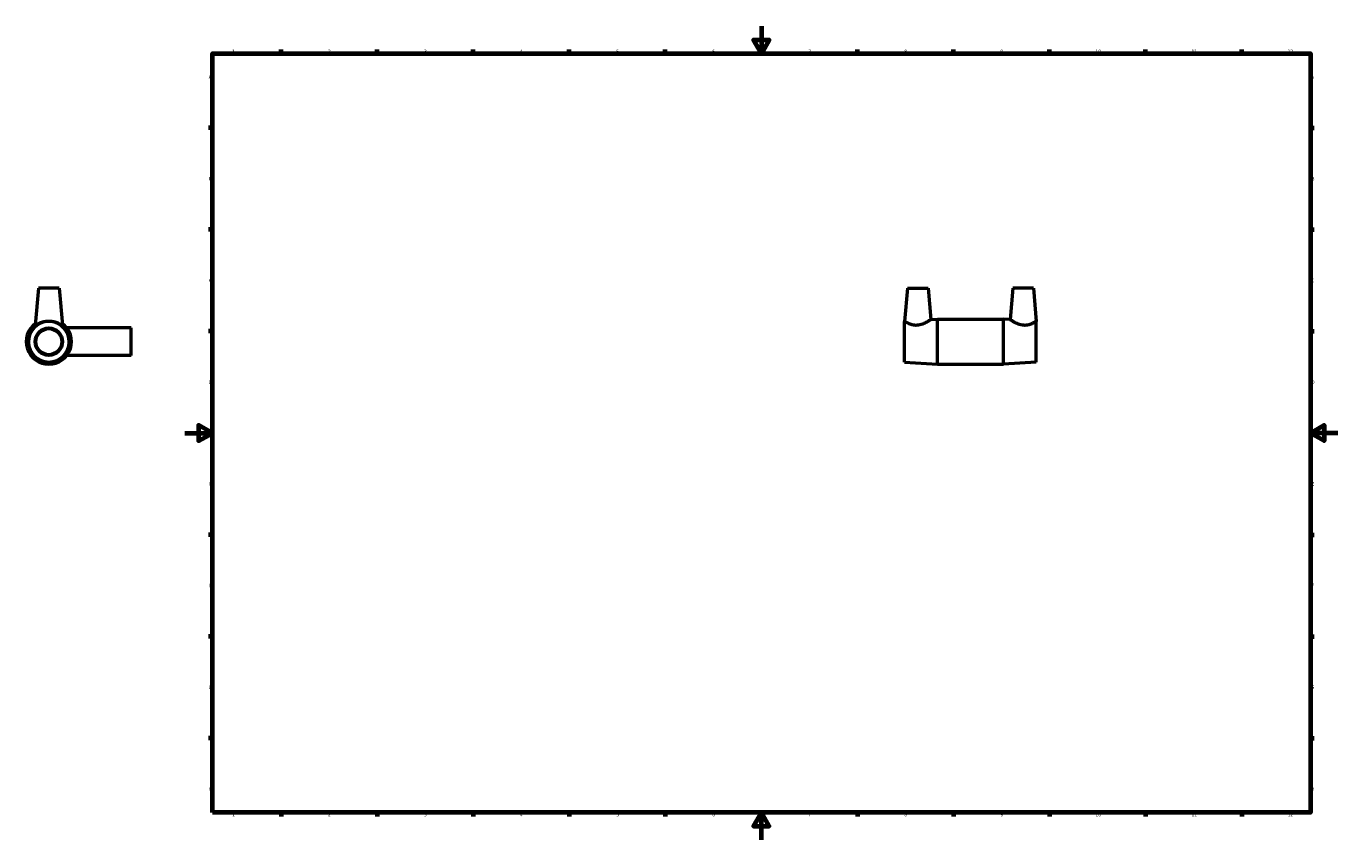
# Model space of a CAD drawing. Header units: millimetres. Extents: x -116 to 1506, y -1033 to 1179.
# Tile 3 of 6: x -116 to 841, y 0 to 594. Entities that reach past the tile are written whole.
import ezdxf

# ---------------------------------------------------------------- set-up
doc = ezdxf.new("R2010")
doc.units = ezdxf.units.MM
doc.layers.add('Border (ISO)', color=7, linetype='Continuous', lineweight=70)
doc.layers.add('Visible (ISO)', color=7, linetype='Continuous', lineweight=50)
doc.styles.add('Note Text (ISO)', font='tahoma.ttf')

# ---------------------------------------------------------------- blocks, each defined once
blk = doc.blocks.new('Borders Default Border')
at = {"layer": 'Border (ISO)'}
for p, q in [((70.08, 574), (70.08, 576.9)), ((140.17, 574), (140.17, 576.9)), ((210.25, 574), (210.25, 576.9)), ((280.33, 574), (280.33, 576.9)), ((350.42, 574), (350.42, 576.9)), ((490.58, 574), (490.58, 576.9)), ((560.67, 574), (560.67, 576.9)), ((630.75, 574), (630.75, 576.9)), ((700.83, 574), (700.83, 576.9)), ((770.92, 574), (770.92, 576.9)), ((20, 519.75), (17.1, 519.75)), ((821, 519.75), (823.9, 519.75)), ((20, 445.5), (17.1, 445.5)), ((821, 445.5), (823.9, 445.5)), ((20, 371.25), (17.1, 371.25)), ((821, 371.25), (823.9, 371.25)), ((20, 222.75), (17.1, 222.75)), ((821, 222.75), (823.9, 222.75)), ((20, 148.5), (17.1, 148.5)), ((821, 148.5), (823.9, 148.5)), ((20, 74.25), (17.1, 74.25)), ((821, 74.25), (823.9, 74.25)), ((70.08, 20), (70.08, 17.1)), ((140.17, 20), (140.17, 17.1)), ((210.25, 20), (210.25, 17.1)), ((280.33, 20), (280.33, 17.1)), ((350.42, 20), (350.42, 17.1)), ((490.58, 20), (490.58, 17.1)), ((560.67, 20), (560.67, 17.1)), ((630.75, 20), (630.75, 17.1)), ((700.83, 20), (700.83, 17.1)), ((770.92, 20), (770.92, 17.1))]:
    blk.add_line(p, q, dxfattribs=at)
at = {"layer": 'Border (ISO)', "flags": 128}
for points in [[(420.5, 594), (420.5, 574), (414.73, 584), (426.27, 584), (420.5, 574)], [(20, 20), (20, 574), (821, 574), (821, 20), (20, 20)], [(0, 297), (20, 297), (10, 302.77), (10, 291.23), (20, 297)], [(841, 297), (821, 297), (831, 302.77), (831, 291.23), (821, 297)], [(420.5, 0), (420.5, 20), (414.73, 10), (426.27, 10), (420.5, 20)]]:
    blk.add_lwpolyline(points, dxfattribs=at)
at = {"layer": 'Border (ISO)', "color": 232, "true_color": 0xca0064, "char_height": 2.5, "attachment_point": 7, "style": 'Note Text (ISO)'}
for s, insert in [('1', (34.48, 574.4)), ('2', (104.37, 574.4)), ('3', (174.43, 574.35)), ('4', (244.42, 574.4)), ('5', (314.64, 574.35)), ('6', (384.66, 574.35)), ('7', (454.77, 574.4)), ('8', (524.81, 574.34)), ('9', (594.88, 574.35)), ('10', (664.29, 574.35)), ('11', (734.37, 574.4)), ('12', (804.46, 574.4)), ('A', (17.29, 555.62)), ('A', (821.59, 555.62)), ('B', (17.59, 481.37)), ('B', (821.89, 481.37)), ('C', (17.43, 407.08)), ('C', (821.73, 407.08)), ('D', (17.43, 332.88)), ('D', (821.73, 332.88)), ('E', (17.64, 258.63)), ('E', (821.94, 258.63)), ('F', (17.7, 184.38)), ('F', (822, 184.38)), ('G', (17.31, 110.08)), ('G', (821.61, 110.08)), ('H', (17.44, 35.88)), ('H', (821.74, 35.88)), ('1', (34.48, 17.1)), ('2', (104.37, 17.1)), ('3', (174.43, 17.05)), ('4', (244.42, 17.1)), ('5', (314.64, 17.05)), ('6', (384.66, 17.05)), ('7', (454.77, 17.1)), ('8', (524.81, 17.04)), ('9', (594.88, 17.05)), ('10', (664.29, 17.05)), ('11', (734.37, 17.1)), ('12', (804.46, 17.1))]:
    blk.add_mtext(s, dxfattribs=dict(at, insert=insert))

msp = doc.modelspace()

# ---------------------------------------------------------------- linework, layer by layer
at = {"layer": 'Visible (ISO)'}
for p, q in [((-106.791, 402.677), (-109.156, 375.646)), ((-91.791, 402.677), (-106.791, 402.677)), ((-91.791, 402.677), (-89.426, 375.646)), ((527.131, 402.677), (525.018, 378.526)), ((527.131, 402.677), (542.131, 402.677)), ((542.131, 402.677), (544.129, 379.84)), ((603.931, 402.677), (601.933, 379.84)), ((618.931, 402.677), (603.931, 402.677)), ((618.931, 402.677), (621.044, 378.526)), ((-39.291, 373.677), (-86.167, 373.677)), ((-39.291, 353.677), (-39.291, 373.677)), ((525.031, 348.827), (525.031, 378.519)), ((544.129, 379.84), (549.031, 380.177)), ((549.031, 347.177), (549.031, 380.177)), ((549.031, 380.177), (597.031, 380.177)), ((597.031, 347.177), (597.031, 380.177)), ((601.933, 379.84), (597.031, 380.177)), ((621.031, 348.827), (621.031, 378.519)), ((-39.291, 353.677), (-86.167, 353.677)), ((525.031, 348.827), (549.031, 347.177)), ((549.031, 347.177), (597.031, 347.177)), ((621.031, 348.827), (597.031, 347.177))]:
    msp.add_line(p, q, dxfattribs=at)
for radius in [10, 9.5]:
    msp.add_circle((-99.291, 363.677), radius, dxfattribs=at)
for radius, start, end in [(16.5, 126.209961, 53.790039), (14.85, 91.974307, 88.025693)]:
    msp.add_arc((-99.291, 363.677), radius, start, end, dxfattribs=at)
for points in [[(-109.148, 375.61), (-109.155, 375.619), (-109.158, 375.631), (-109.156, 375.646)], [(525.018, 378.526), (525.018, 378.526), (525.023, 378.524), (525.031, 378.519)], [(621.044, 378.526), (621.044, 378.526), (621.04, 378.524), (621.031, 378.519)]]:
    msp.add_open_spline(points, degree=3, dxfattribs=at)
for points, knots in [([(-99.803, 378.519), (-100.866, 378.486), (-101.961, 378.342), (-104.153, 377.844), (-105.223, 377.46), (-106.933, 376.716), (-107.701, 376.297), (-108.512, 375.851), (-108.728, 375.734), (-109.032, 375.597), (-109.121, 375.578), (-109.148, 375.61)], [4.6684165, 4.6684165, 4.6684165, 4.6684165, 4.9833108, 4.9833108, 5.3490141, 5.3490141, 5.7150037, 5.7150037, 5.8979985, 5.8979985, 6.0809933, 6.0809933, 6.0809933, 6.0809933]), ([(-98.78, 378.519), (-98.951, 378.524), (-99.122, 378.526), (-99.461, 378.526), (-99.632, 378.524), (-99.803, 378.519)], [4.56679868, 4.56679868, 4.56679868, 4.56679868, 4.61760758, 4.61760758, 4.66841647, 4.66841647, 4.66841647, 4.66841647]), ([(-89.427, 375.646), (-89.425, 375.631), (-89.428, 375.619), (-89.462, 375.578), (-89.551, 375.597), (-89.855, 375.734), (-90.071, 375.851), (-90.881, 376.297), (-91.65, 376.716), (-93.36, 377.46), (-94.43, 377.844), (-96.622, 378.342), (-97.717, 378.486), (-98.78, 378.519)], [9.1874482, 9.1874482, 9.1874482, 9.1874482, 9.2352152, 9.2352152, 9.41821, 9.41821, 9.6012048, 9.6012048, 9.9671944, 9.9671944, 10.3328977, 10.3328977, 10.647792, 10.647792, 10.647792, 10.647792]), ([(534.154, 375.61), (533.545, 375.578), (532.926, 375.597), (531.714, 375.734), (531.12, 375.851), (529.433, 376.297), (528.432, 376.716), (526.861, 377.46), (526.174, 377.844), (525.316, 378.342), (525.085, 378.486), (525.031, 378.519)], [6.0809933, 6.0809933, 6.0809933, 6.0809933, 6.2639882, 6.2639882, 6.446983, 6.446983, 6.8129726, 6.8129726, 7.1786758, 7.1786758, 7.4935702, 7.4935702, 7.4935702, 7.4935702]), ([(544.129, 379.84), (544.129, 379.84), (543.869, 379.657), (542.866, 378.99), (542.125, 378.512), (540.419, 377.532), (539.319, 376.954), (536.86, 376.02), (535.495, 375.681), (534.154, 375.61)], [4.5038824, 4.5038824, 4.5038824, 4.5038824, 4.889027, 4.889027, 5.2741715, 5.2741715, 5.6775824, 5.6775824, 6.0809933, 6.0809933, 6.0809933, 6.0809933]), ([(611.909, 375.61), (610.567, 375.681), (609.203, 376.02), (606.744, 376.954), (605.643, 377.532), (603.937, 378.512), (603.196, 378.99), (602.193, 379.657), (601.933, 379.84), (601.933, 379.84)], [6.0809933, 6.0809933, 6.0809933, 6.0809933, 6.4844042, 6.4844042, 6.8878151, 6.8878151, 7.2729597, 7.2729597, 7.6581042, 7.6581042, 7.6581042, 7.6581042]), ([(621.031, 378.519), (620.977, 378.486), (620.747, 378.342), (619.889, 377.844), (619.202, 377.46), (617.631, 376.716), (616.63, 376.297), (614.942, 375.851), (614.349, 375.734), (613.136, 375.597), (612.517, 375.578), (611.909, 375.61)], [4.6684165, 4.6684165, 4.6684165, 4.6684165, 4.9833108, 4.9833108, 5.3490141, 5.3490141, 5.7150037, 5.7150037, 5.8979985, 5.8979985, 6.0809933, 6.0809933, 6.0809933, 6.0809933])]:
    msp.add_open_spline(points, degree=3, knots=knots, dxfattribs=at)

# ---------------------------------------------------------------- block references
msp.add_blockref('Borders Default Border', (0, 0))

doc.saveas('drawing.dxf')
